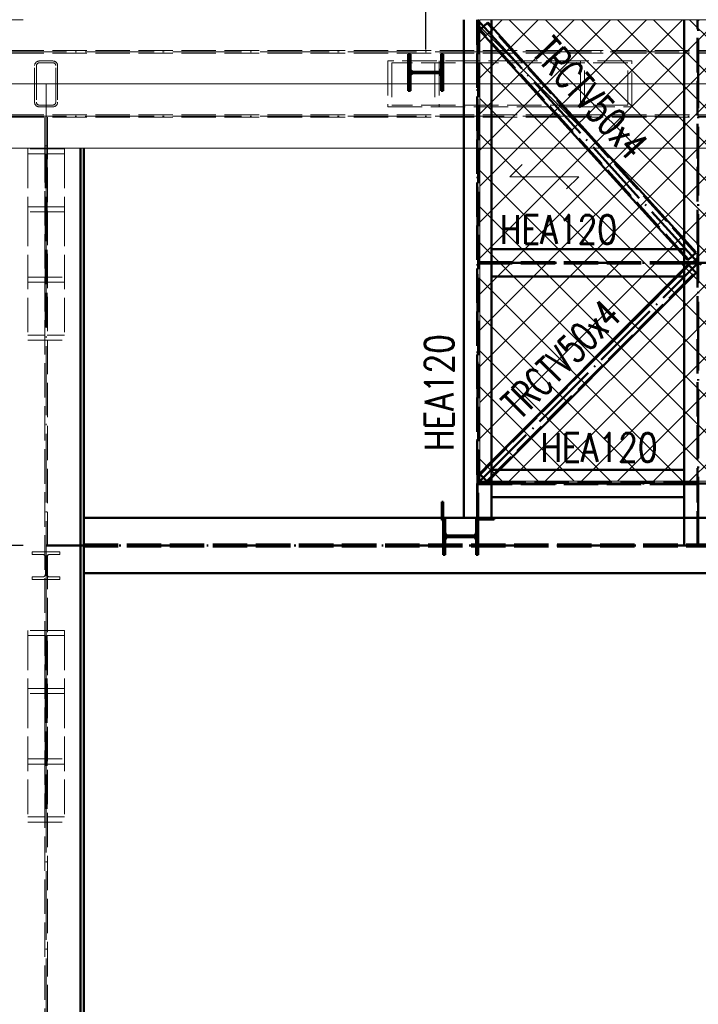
# Paper-space layout 'Layout1' of a CAD drawing. Extents: x -2 to 1243, y -36 to 596.
# Tile 31 of 84: x 200 to 259, y 406 to 492. Entities that reach past the tile are written whole.
import ezdxf

# ---------------------------------------------------------------- set-up
doc = ezdxf.new("R2010")
doc.units = 0
for name, pattern in [('ACAD_ISO02W100', [15, 12, -3]), ('ACAD_ISO04W100', [30.5, 24, -3, 0.5, -3]), ('HP_01_CER_B', [8, 5, -1, 1, -1])]:
    doc.linetypes.add(name, pattern=pattern)
doc.layers.get('0').update_dxf_attribs({"linetype": 'CONTINUOUS'})
doc.layers.get('DEFPOINTS').update_dxf_attribs({"color": 132, "linetype": 'CONTINUOUS'})
for name, color, linetype, lineweight in [('SS_1.ET-HALA_TaO-KCE_VELINU-PRUVLAK', 9, 'CONTINUOUS', 13), ('SS_1.ET-HALA_TaO-RASTR', 7, 'HP_01_CER_B', 13), ('SS_2.ET-HALA_TaO-KCE_VELINU-NADSTAVBA', 72, 'CONTINUOUS', 50), ('SS_2.ET-HALA_TaO-KCE_VELINU-PODLAH.NOSNIK', 212, 'CONTINUOUS', 50), ('SS_2.ET-HALA_TaO-KCE_VELINU-ZESILENI', 160, 'CONTINUOUS', 50), ('SS_2.ET-HALA_TaO-LAVKA_+8.000m', 134, 'CONTINUOUS', 50), ('SS_2.ET-HALA_TaO-LAVKA_+8.000m-PLECH', 90, 'CONTINUOUS', 13), ('SS_KOTY', 3, 'CONTINUOUS', 25), ('SS_POPIS_PROFILU', 13, 'CONTINUOUS', 25), ('SS_SRAFY', 8, 'CONTINUOUS', 18), ('SS_STAV.OK-KOTY', 251, 'CONTINUOUS', 13)]:
    doc.layers.add(name, color=color, linetype=linetype, lineweight=lineweight)
doc.styles.add('ROMANS', font='romans.shx', dxfattribs={"width": 0.8})
doc.styles.add('romans.shx', font='romans.shx', dxfattribs={"height": 5})
doc.dimstyles.new('A-1_(2.5)_50AS', dxfattribs={"dimtxt": 2.5, "dimasz": 2, "dimexe": 1, "dimexo": 2, "dimgap": 0, "dimtad": 0, "dimdec": 1, "dimlfac": 50, "dimrnd": 1, "dimtxsty": 'ROMANS', "dimblk1": 'OBLIQUE', "dimblk2": 'OBLIQUE', "dimsah": 1, "dimcen": 2, "dimclrd": 256, "dimclre": 256, "dimclrt": 256, "dimadec": 1, "dimazin": 2, "dimtfac": 0.714286, "dimtdec": 1, "dimtmove": 0, "dimatfit": 3, "dimldrblk": 'OPEN', "dimfxl": 1, "dimtvp": 1.142857, "dimtfill": 1, "dimtolj": 1, "dimlwd": -1, "dimlwe": -1, "dimarcsym": 0})
pattern_1 = [(45, (82.1381, 105.12424), (-0.044901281, 0.044901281), [])]

# ---------------------------------------------------------------- blocks, each defined once
blk = doc.blocks.new('_Oblique')
at = {"color": 0, "linetype": 'ByBlock', "lineweight": -2}
blk.add_line((-0.5, -0.5), (0.5, 0.5), dxfattribs=at)
blk = doc.blocks.new('*D35')
at = {"layer": 'DEFPOINTS', "color": 0, "transparency": 16777216}
for p in [(46.436, 446.284), (202.138, 446.284, -7722.4), (82.138, 359.284, -7722.4)]:
    blk.add_point(p, dxfattribs=at)
at = {"layer": 'SS_KOTY', "transparency": 16777216}
for p, q in [((200.138, 446.284), (45.436, 446.284)), ((46.436, 359.284), (46.436, 446.284)), ((80.138, 359.284), (45.436, 359.284))]:
    blk.add_line(p, q, dxfattribs=at)
at = {"layer": 'SS_KOTY', "transparency": 16777216, "xscale": 2, "yscale": 2, "zscale": 2}
for p, rotation in [((46.436, 446.284), 90), ((46.436, 359.284), 270)]:
    blk.add_blockref('_Oblique', p, dxfattribs=dict(at, rotation=rotation))
at = {"layer": 'SS_KOTY', "transparency": 16777216, "insert": (43.579, 402.784), "char_height": 2.5, "attachment_point": 5, "rotation": 90, "style": 'ROMANS', "bg_fill": 3, "box_fill_scale": 1.1, "bg_fill_color": 256, "bg_fill_true_color": 13158600, "bg_fill_transparency": 0}
blk.add_mtext('\\A1;4350', dxfattribs=at)
blk = doc.blocks.new('_OPEN')
at = {"color": 0, "linetype": 'ByBlock'}
for p, q in [((-1, 0.167), (0, 0)), ((0, 0), (-1, -0.167)), ((0, 0), (-1, 0))]:
    blk.add_line(p, q, dxfattribs=at)
blk = doc.blocks.new('*D36')
at = {"layer": 'DEFPOINTS', "color": 0, "transparency": 16777216}
for p in [(46.436, 486.524), (55.666, 486.524), (202.138, 446.284, -7722.4)]:
    blk.add_point(p, dxfattribs=at)
at = {"layer": 'SS_KOTY', "transparency": 16777216}
for p, q in [((53.666, 486.524), (45.436, 486.524)), ((46.436, 446.284), (46.436, 486.524)), ((200.138, 446.284), (45.436, 446.284))]:
    blk.add_line(p, q, dxfattribs=at)
at = {"layer": 'SS_KOTY', "transparency": 16777216, "xscale": 2, "yscale": 2, "zscale": 2}
for p, rotation in [((46.436, 486.524), 90), ((46.436, 446.284), 270)]:
    blk.add_blockref('_Oblique', p, dxfattribs=dict(at, rotation=rotation))
at = {"layer": 'SS_KOTY', "transparency": 16777216, "insert": (43.579, 466.404), "char_height": 2.5, "attachment_point": 5, "rotation": 90, "style": 'ROMANS', "bg_fill": 3, "box_fill_scale": 1.1, "bg_fill_color": 256, "bg_fill_true_color": 13158600, "bg_fill_transparency": 0}
blk.add_mtext('\\A1;2012', dxfattribs=at)
blk = doc.blocks.new('*D50')
at = {"layer": 'DEFPOINTS', "color": 0, "transparency": 16777216}
for p in [(258.938, 540.474), (258.938, 492.124, -7720.1), (325.538, 472.124, -7720.1)]:
    blk.add_point(p, dxfattribs=at)
at = {"layer": 'SS_KOTY', "transparency": 16777216}
for p, q in [((258.938, 494.124), (258.938, 541.474)), ((325.538, 474.124), (325.538, 541.474)), ((325.538, 540.474), (258.938, 540.474))]:
    blk.add_line(p, q, dxfattribs=at)
at = {"layer": 'SS_KOTY', "transparency": 16777216, "xscale": 2, "yscale": 2, "zscale": 2, "rotation": 180}
blk.add_blockref('_Oblique', (258.938, 540.474), dxfattribs=at)
at = {"layer": 'SS_KOTY', "transparency": 16777216, "xscale": 2, "yscale": 2, "zscale": 2}
blk.add_blockref('_Oblique', (325.538, 540.474), dxfattribs=at)
at = {"layer": 'SS_KOTY', "transparency": 16777216, "insert": (292.238, 543.331), "char_height": 2.5, "attachment_point": 5, "style": 'ROMANS', "bg_fill": 3, "box_fill_scale": 1.1, "bg_fill_color": 256, "bg_fill_true_color": 13158600, "bg_fill_transparency": 0}
blk.add_mtext('\\A1;3330', dxfattribs=at)
blk = doc.blocks.new('*D52')
at = {"layer": 'DEFPOINTS', "color": 0, "transparency": 16777216}
for p in [(235.218, 540.474), (239.738, 492.124, -7720.1), (235.218, 487.524, -7706.4)]:
    blk.add_point(p, dxfattribs=at)
at = {"layer": 'SS_KOTY', "transparency": 16777216}
for p, q in [((235.218, 489.524), (235.218, 541.474)), ((239.738, 494.124), (239.738, 541.474)), ((239.738, 540.474), (235.218, 540.474))]:
    blk.add_line(p, q, dxfattribs=at)
at = {"layer": 'SS_KOTY', "transparency": 16777216, "insert": (237.478, 543.331), "char_height": 2.5, "attachment_point": 5, "style": 'ROMANS', "bg_fill": 3, "box_fill_scale": 1.1, "bg_fill_color": 256, "bg_fill_true_color": 13158600, "bg_fill_transparency": 0}
blk.add_mtext('\\A1;226', dxfattribs=at)
at = {"layer": 'SS_KOTY', "transparency": 16777216, "xscale": 2, "yscale": 2, "zscale": 2, "rotation": 180}
blk.add_blockref('_Oblique', (235.218, 540.474), dxfattribs=at)
at = {"layer": 'SS_KOTY', "transparency": 16777216, "xscale": 2, "yscale": 2, "zscale": 2}
blk.add_blockref('_Oblique', (239.738, 540.474), dxfattribs=at)
blk = doc.blocks.new('*D53')
at = {"layer": 'DEFPOINTS', "color": 0, "transparency": 16777216}
for p in [(202.138, 540.474), (202.138, 512.124, -7720.1), (235.218, 487.524, -7706.4)]:
    blk.add_point(p, dxfattribs=at)
at = {"layer": 'SS_KOTY', "transparency": 16777216}
for p, q in [((202.138, 514.124), (202.138, 541.474)), ((235.218, 489.524), (235.218, 541.474)), ((235.218, 540.474), (202.138, 540.474))]:
    blk.add_line(p, q, dxfattribs=at)
at = {"layer": 'SS_KOTY', "transparency": 16777216, "xscale": 2, "yscale": 2, "zscale": 2, "rotation": 180}
blk.add_blockref('_Oblique', (202.138, 540.474), dxfattribs=at)
at = {"layer": 'SS_KOTY', "transparency": 16777216, "xscale": 2, "yscale": 2, "zscale": 2}
blk.add_blockref('_Oblique', (235.218, 540.474), dxfattribs=at)
at = {"layer": 'SS_KOTY', "transparency": 16777216, "insert": (218.678, 543.331), "char_height": 2.5, "attachment_point": 5, "style": 'ROMANS', "bg_fill": 3, "box_fill_scale": 1.1, "bg_fill_color": 256, "bg_fill_true_color": 13158600, "bg_fill_transparency": 0}
blk.add_mtext('\\A1;1654', dxfattribs=at)
blk = doc.blocks.new('*D56')
at = {"layer": 'DEFPOINTS', "color": 0, "transparency": 16777216}
for p in [(193.722, 512.124), (202.138, 512.124, -7720.1), (202.138, 492.124, -7720.1)]:
    blk.add_point(p, dxfattribs=at)
at = {"layer": 'SS_STAV.OK-KOTY', "transparency": 16777216}
for p, q in [((200.138, 512.124), (192.722, 512.124)), ((193.722, 492.124), (193.722, 512.124)), ((200.138, 492.124), (192.722, 492.124))]:
    blk.add_line(p, q, dxfattribs=at)
at = {"layer": 'SS_STAV.OK-KOTY', "transparency": 16777216, "xscale": 2, "yscale": 2, "zscale": 2}
for p, rotation in [((193.722, 512.124), 90), ((193.722, 492.124), 270)]:
    blk.add_blockref('_Oblique', p, dxfattribs=dict(at, rotation=rotation))
at = {"layer": 'SS_STAV.OK-KOTY', "transparency": 16777216, "insert": (190.865, 502.124), "char_height": 2.5, "attachment_point": 5, "rotation": 90, "style": 'ROMANS', "bg_fill": 3, "box_fill_scale": 1.1, "bg_fill_color": 256, "bg_fill_true_color": 13158600, "bg_fill_transparency": 0}
blk.add_mtext('\\A1;1000', dxfattribs=at)

psp = doc.layouts.get("Layout1")

# ---------------------------------------------------------------- hatches: boundary and pattern name
at = {"layer": 'SS_SRAFY'}
h = psp.add_hatch(dxfattribs=at)
h.set_pattern_fill('ANSI31', color=5, scale=0.02, style=0)
h.set_pattern_definition(pattern_1)
h.paths.add_polyline_path([(236.6181, 450.0842), (236.6181, 448.4842), (236.7381, 448.4842), (236.7381, 450.0842)], flags=0)
h = psp.add_hatch(dxfattribs=at)
h.set_pattern_fill('ANSI31', color=5, scale=0.02, style=0)
h.set_pattern_definition(pattern_1)
h.paths.add_polyline_path([(236.9181, 448.6842), (236.7381, 448.6842), (236.7381, 445.4842), (236.9181, 445.4842), (236.9181, 446.7242, -0.4142136), (237.2181, 447.0242), (239.2981, 447.0242, -0.4142136), (239.5981, 446.7242), (239.5981, 445.4842), (239.7781, 445.4842), (239.7781, 448.6842), (239.5981, 448.6842), (239.5981, 447.4442, -0.4142136), (239.2981, 447.1442), (237.2181, 447.1442, -0.4142136), (236.9181, 447.4442)], flags=0)
h = psp.add_hatch(dxfattribs=at)
h.set_pattern_fill('ANSI31', color=5, scale=0.02, style=0)
h.set_pattern_definition(pattern_1)
h.paths.add_polyline_path([(239.7781, 448.6842), (239.7781, 448.5642), (241.1781, 448.5642), (241.1781, 448.6842)], flags=0)

# ---------------------------------------------------------------- linework, layer by layer
at = {"layer": 'SS_1.ET-HALA_TaO-KCE_VELINU-PRUVLAK', "color": 9, "linetype": 'ACAD_ISO02W100', "ltscale": 0.25}
for p, q in [((248.702, 488.5242), (243.6731, 488.5242)), ((253.1741, 488.5242), (248.702, 488.5242)), ((248.702, 484.5242), (248.702, 488.5242)), ((253.1741, 484.5242), (253.1741, 488.5242)), ((252.8164, 488.3642), (249.0598, 488.3642)), ((249.0598, 484.6842), (249.0598, 488.3642)), ((252.8164, 484.6842), (252.8164, 488.3642)), ((233.8781, 486.5242), (233.6981, 486.5242)), ((236.7381, 486.5242), (236.5581, 486.5242)), ((240.9381, 486.5242), (238.5381, 486.5242)), ((245.4844, 486.5242), (244.1352, 486.5242)), ((231.902, 484.5242), (248.702, 484.5242)), ((249.0598, 484.6842), (232.2598, 484.6842)), ((248.702, 484.5242), (253.1741, 484.5242)), ((252.8164, 484.6842), (249.0598, 484.6842)), ((203.7381, 480.877), (203.7381, 480.4296)), ((238.5381, 480.9242), (240.9381, 480.9242)), ((249.2069, 480.9242), (250.5561, 480.9242)), ((203.7381, 480.4296), (203.7381, 475.8188)), ((203.7381, 475.8188), (203.7381, 475.3715)), ((203.7381, 475.3715), (203.7381, 464.1715)), ((203.3381, 445.5042), (203.3381, 445.7242)), ((203.3381, 443.3242), (203.3381, 443.5442)), ((203.7381, 438.877), (203.7381, 438.4296)), ((203.7381, 438.4296), (203.7381, 433.8188)), ((203.7381, 433.8188), (203.7381, 433.3715)), ((203.7381, 433.3715), (203.7381, 422.1715))]:
    psp.add_line(p, q, dxfattribs=at)
at = {"layer": 'SS_1.ET-HALA_TaO-KCE_VELINU-PRUVLAK', "color": 5, "linetype": 'Continuous', "ltscale": 0.25}
for p, q in [((236.5581, 486.5242), (233.8781, 486.5242)), ((238.5381, 486.5242), (236.7381, 486.5242)), ((244.1352, 486.5242), (240.9381, 486.5242)), ((240.9381, 480.9242), (249.2069, 480.9242))]:
    psp.add_line(p, q, dxfattribs=at)
at = {"layer": 'SS_1.ET-HALA_TaO-KCE_VELINU-PRUVLAK', "color": 9, "linetype": 'ACAD_ISO02W100', "ltscale": 0.25, "extrusion": (-6.27875e-14, 1.51582e-13, -1)}
psp.add_arc((-202.7381, 484.9242), 0.24, 180, 270, dxfattribs=at)
at = {"layer": 'SS_1.ET-HALA_TaO-KCE_VELINU-PRUVLAK', "color": 9, "linetype": 'ACAD_ISO02W100', "ltscale": 0.25}
psp.add_arc((202.7381, 484.9242), 0.4, 270, 0, dxfattribs=at)
at = {"layer": 'SS_2.ET-HALA_TaO-KCE_VELINU-NADSTAVBA', "color": 1, "linetype": 'Continuous', "ltscale": 0.25}
for p, q in [((233.6981, 485.9242), (233.8781, 485.9242)), ((236.5581, 485.9242), (236.7381, 485.9242)), ((236.7381, 450.0842), (236.6181, 450.0842)), ((236.6181, 450.0842), (236.6181, 448.4842)), ((236.7381, 448.4842), (236.7381, 450.0842)), ((236.6181, 448.4842), (236.7381, 448.4842)), ((236.7381, 448.6842), (236.9181, 448.6842)), ((236.7381, 445.4842), (236.7381, 448.4842)), ((236.9181, 447.4442), (236.9181, 448.6842)), ((239.5981, 448.6842), (239.7781, 448.6842)), ((239.5981, 448.6842), (239.5981, 447.4442)), ((239.7781, 448.6842), (241.1781, 448.6842)), ((239.7781, 448.6842), (239.7781, 448.5642)), ((239.7781, 448.5642), (239.7781, 445.4842)), ((239.7781, 448.5642), (241.1781, 448.5642)), ((241.1781, 448.5642), (241.1781, 448.6842)), ((236.9181, 445.4842), (236.9181, 446.7242)), ((239.2981, 447.1442), (237.2181, 447.1442)), ((237.2181, 447.0242), (239.2981, 447.0242)), ((239.5981, 446.7242), (239.5981, 445.4842)), ((236.7381, 445.4842), (236.9181, 445.4842)), ((239.5981, 445.4842), (239.7781, 445.4842))]:
    psp.add_line(p, q, dxfattribs=at)
at = {"layer": 'SS_2.ET-HALA_TaO-KCE_VELINU-NADSTAVBA', "color": 1, "linetype": 'Continuous', "ltscale": 0.25, "extrusion": (1.21266e-13, 5.023e-14, -1)}
psp.add_arc((-237.2181, 447.4442), 0.3, 270, 0, dxfattribs=at)
at = {"layer": 'SS_2.ET-HALA_TaO-KCE_VELINU-NADSTAVBA', "color": 1, "linetype": 'Continuous', "ltscale": 0.25, "extrusion": (-5.023e-14, 1.21266e-13, -1)}
psp.add_arc((-239.2981, 447.4442), 0.3, 180, 270, dxfattribs=at)
at = {"layer": 'SS_2.ET-HALA_TaO-KCE_VELINU-NADSTAVBA', "color": 1, "linetype": 'Continuous', "ltscale": 0.25, "extrusion": (2.42532e-13, -1.0046e-13, -1)}
psp.add_arc((-237.2181, 446.7242), 0.3, 0, 90, dxfattribs=at)
at = {"layer": 'SS_2.ET-HALA_TaO-KCE_VELINU-NADSTAVBA', "color": 1, "linetype": 'Continuous', "ltscale": 0.25, "extrusion": (-1.0046e-13, -2.42532e-13, -1)}
psp.add_arc((-239.2981, 446.7242), 0.3, 90, 180, dxfattribs=at)
at = {"layer": 'SS_2.ET-HALA_TaO-KCE_VELINU-PODLAH.NOSNIK', "color": 1, "linetype": 'Continuous', "ltscale": 0.25}
for p, q in [((205.4181, 448.6842), (236.6181, 448.6842)), ((236.9181, 448.6842), (238.5381, 448.6842)), ((241.1781, 448.6842), (257.7381, 448.6842)), ((205.4181, 443.8842), (319.1381, 443.8842))]:
    psp.add_line(p, q, dxfattribs=at)
at = {"layer": 'SS_2.ET-HALA_TaO-KCE_VELINU-PODLAH.NOSNIK', "color": 3, "linetype": 'ACAD_ISO02W100', "ltscale": 0.25}
for p, q in [((236.6181, 448.6842), (236.7381, 448.6842)), ((257.7381, 448.6842), (260.1381, 448.6842)), ((205.4181, 446.3592), (319.1381, 446.3592)), ((205.4181, 446.2092), (319.1381, 446.2092))]:
    psp.add_line(p, q, dxfattribs=at)
at = {"layer": 'SS_2.ET-HALA_TaO-KCE_VELINU-ZESILENI', "color": 1, "linetype": 'Continuous', "ltscale": 0.25}
for p, q in [((205.1381, 274.4842), (205.1381, 480.9242)), ((205.4181, 274.4842), (205.4181, 480.9242))]:
    psp.add_line(p, q, dxfattribs=at)
at = {"layer": 'SS_2.ET-HALA_TaO-KCE_VELINU-ZESILENI', "color": 7, "linetype": 'ACAD_ISO04W100', "ltscale": 0.25}
psp.add_line((205.1381, 71.5242), (205.1381, 480.9242), dxfattribs=at)
at = {"layer": 'SS_2.ET-HALA_TaO-LAVKA_+8.000m', "color": 1, "linetype": 'Continuous', "ltscale": 0.25}
for p, q in [((240.9381, 472.1242), (240.9381, 469.7242)), ((240.9381, 469.7242), (240.9381, 452.8842)), ((257.0342, 469.7242), (240.9381, 453.5946)), ((240.9381, 469.7242), (257.7381, 469.7242)), ((257.7381, 469.7242), (257.7381, 452.8842)), ((241.642, 452.8842), (257.7381, 469.0139)), ((257.7381, 452.8842), (240.9381, 452.8842)), ((240.9381, 452.8842), (240.9381, 450.4842)), ((257.7381, 452.8842), (257.7381, 450.4842)), ((240.9381, 450.4842), (240.9381, 448.6843)), ((240.9381, 450.4842), (257.7381, 450.4842)), ((257.7381, 450.4842), (257.7381, 446.2842)), ((238.5381, 448.6842), (239.5981, 448.6842)), ((257.7381, 446.2842), (260.1381, 446.2842))]:
    psp.add_line(p, q, dxfattribs=at)
at = {"layer": 'SS_2.ET-HALA_TaO-LAVKA_+8.000m', "color": 7, "linetype": 'ACAD_ISO04W100', "ltscale": 0.25}
for p, q in [((239.7381, 451.6842), (258.9381, 470.9242)), ((239.7381, 470.9242), (258.9381, 470.9242)), ((292.2381, 451.6842), (258.9381, 470.9242)), ((258.9381, 470.9242), (325.5381, 470.9242)), ((239.7381, 451.6842), (258.9381, 451.6842)), ((258.9381, 451.6842), (325.5381, 451.6842))]:
    psp.add_line(p, q, dxfattribs=at)
at = {"layer": 'SS_2.ET-HALA_TaO-LAVKA_+8.000m', "color": 3, "linetype": 'ACAD_ISO02W100', "ltscale": 0.25}
for p, q in [((240.8381, 470.9742), (239.7881, 470.9742)), ((240.8381, 470.8742), (239.7881, 470.8742)), ((258.1369, 470.7159), (239.9447, 452.4859)), ((240.9088, 470.9742), (240.8381, 470.9742)), ((240.8381, 470.9742), (240.8381, 470.8742)), ((240.9088, 470.8742), (240.8381, 470.8742)), ((240.9381, 470.9742), (240.9088, 470.9742)), ((240.9381, 470.8742), (240.9088, 470.8742)), ((257.7381, 470.9742), (240.9381, 470.9742)), ((257.7381, 470.8742), (240.9381, 470.8742)), ((257.0342, 469.7242), (258.0802, 470.7724)), ((257.7674, 470.9742), (257.7381, 470.9742)), ((257.7674, 470.8742), (257.7381, 470.8742)), ((258.0802, 470.7724), (257.7381, 470.4296)), ((258.1369, 470.7159), (257.7381, 470.3163)), ((257.8381, 470.9742), (257.7674, 470.9742)), ((257.8381, 470.8742), (257.7674, 470.8742)), ((258.8881, 470.9742), (257.8381, 470.9742)), ((257.8381, 470.8742), (257.8381, 470.9742)), ((258.8881, 470.8742), (257.8381, 470.8742)), ((258.0469, 471.1634), (258.1062, 471.2172)), ((258.7881, 470.0661), (258.0802, 470.7724)), ((240.5393, 451.8926), (258.7315, 470.1226)), ((258.7881, 470.0661), (257.7381, 469.0139)), ((239.8881, 452.5424), (240.9381, 453.5946)), ((240.9381, 453.4813), (239.9447, 452.4859)), ((239.8881, 452.5424), (239.9447, 452.4859)), ((239.8881, 452.5424), (240.596, 451.836)), ((241.642, 452.8842), (240.596, 451.836)), ((240.9381, 452.1789), (241.642, 452.8842)), ((240.9381, 452.2922), (241.529, 452.8842)), ((239.7881, 451.7342), (240.8381, 451.7342)), ((240.8381, 451.6342), (239.7881, 451.6342)), ((240.5393, 451.8926), (240.9381, 452.2922)), ((240.596, 451.836), (240.9381, 452.1789)), ((240.8381, 451.7342), (240.9088, 451.7342)), ((240.8381, 451.7342), (240.8381, 451.6342)), ((240.9088, 451.6342), (240.8381, 451.6342)), ((240.9088, 451.7342), (240.9381, 451.7342)), ((240.9381, 451.6342), (240.9088, 451.6342)), ((240.9381, 451.7342), (257.7381, 451.7342)), ((257.7381, 451.6342), (240.9381, 451.6342)), ((257.7381, 451.7342), (257.7674, 451.7342)), ((257.7674, 451.6342), (257.7381, 451.6342)), ((257.7674, 451.7342), (257.8381, 451.7342)), ((257.8381, 451.6342), (257.7674, 451.6342)), ((257.8381, 451.7342), (258.8881, 451.7342)), ((257.8381, 451.6342), (257.8381, 451.7342)), ((258.8881, 451.6342), (257.8381, 451.6342))]:
    psp.add_line(p, q, dxfattribs=at)
at = {"layer": 'SS_2.ET-HALA_TaO-LAVKA_+8.000m-PLECH', "color": 7}
for p, q in [((243.6107, 479.4966, -7720.1), (242.55, 478.436, -7720.1)), ((242.55, 478.436, -7720.1), (248.55, 478.436, -7720.1)), ((248.55, 478.436, -7720.1), (247.4894, 477.3753, -7720.1))]:
    psp.add_line(p, q, dxfattribs=at)
at = {"layer": 'SS_2.ET-HALA_TaO-LAVKA_+8.000m-PLECH', "color": 7, "linetype": 'Continuous', "ltscale": 0.25}
psp.add_line((260.1381, 451.8842), (239.9381, 451.8842), dxfattribs=at)

# ---------------------------------------------------------------- texts
at = {"layer": 'SS_POPIS_PROFILU', "color": 13, "style": 'romans.shx'}
for s, rotation, width, p in [('TRCTV50x4', 312.165889, 0.7, (244.3744, 489.1506)), ('TRCTV50x4', 45.059621, 0.7, (243.4259, 457.157)), ('HEA120', 90, 0.8, (237.639, 454.5043))]:
    psp.add_text(s, height=2.5, rotation=rotation, dxfattribs=dict(at, width=width)).set_placement(p)
at = {"layer": 'SS_POPIS_PROFILU', "color": 13, "style": 'romans.shx', "width": 0.8}
for p in [(241.6757, 472.5945), (245.2057, 453.5842)]:
    psp.add_text('HEA120', height=2.5, dxfattribs=at).set_placement(p)

# ---------------------------------------------------------------- dimensions: what is measured, and where the dimension line sits
at = {"layer": 'SS_KOTY'}
dim = psp.add_linear_dim(base=(235.2181, 540.4736), p1=(239.7381, 492.1242, -7720.1), p2=(235.2181, 487.5242, -7706.4), dimstyle='A-1_(2.5)_50AS', override={"dimtmove": 1}, dxfattribs=at)
dim.commit()
dim.dimension.update_dxf_attribs({"geometry": '*D52', "text_midpoint": (237.4781, 540.4736), "dimtype": 160})
dim = psp.add_linear_dim(base=(258.9381, 540.4736), p1=(325.5381, 472.1242, -7720.1), p2=(258.9381, 492.1242, -7720.1), dimstyle='A-1_(2.5)_50AS', override={"dimtmove": 1}, dxfattribs=at)
dim.commit()
dim.dimension.update_dxf_attribs({"geometry": '*D50', "text_midpoint": (292.2381, 543.3307)})
dim = psp.add_linear_dim(base=(46.4361, 446.2842), p1=(82.1381, 359.2842, -7722.4), p2=(202.1381, 446.2842, -7722.4), angle=90, dimstyle='A-1_(2.5)_50AS', override={"dimtmove": 1}, dxfattribs=at)
dim.commit()
dim.dimension.update_dxf_attribs({"geometry": '*D35', "text_midpoint": (43.579, 402.7842)})

# ---------------------------------------------------------------- next in the draw order: hatches: boundary and pattern name
at = {"layer": 'SS_SRAFY'}
h = psp.add_hatch(dxfattribs=at)
h.set_pattern_fill('ANSI37', color=8, scale=0.7, angle=180, style=0)
h.set_pattern_definition([(225, (250.038, 472.0042), (1.57154, -1.57154), []), (315, (250.038, 472.0042), (1.57154, 1.57154), [])])
h.paths.add_polyline_path([(260.1381, 492.1242), (239.9381, 492.1242), (239.9381, 451.8842), (260.1381, 451.8842)], flags=0)

# ---------------------------------------------------------------- next in the draw order: linework, layer by layer
at = {"layer": 'SS_1.ET-HALA_TaO-KCE_VELINU-PRUVLAK', "color": 9, "linetype": 'ACAD_ISO04W100', "ltscale": 0.25}
for p, q in [((262.1381, 486.5242), (234.1381, 486.5242)), ((202.1381, 424.9242), (202.1381, 444.5242))]:
    psp.add_line(p, q, dxfattribs=at)
at = {"layer": 'SS_1.ET-HALA_TaO-KCE_VELINU-PRUVLAK', "color": 5, "linetype": 'Continuous', "ltscale": 0.25}
for p, q in [((257.7381, 486.5242), (245.4844, 486.5242)), ((250.5561, 480.9242), (257.7381, 480.9242))]:
    psp.add_line(p, q, dxfattribs=at)
at = {"layer": 'SS_1.ET-HALA_TaO-KCE_VELINU-PRUVLAK', "color": 9, "linetype": 'ACAD_ISO02W100', "ltscale": 0.25}
for p, q in [((260.1881, 486.5242), (257.7381, 486.5242)), ((257.7381, 480.9242), (260.1881, 480.9242)), ((201.8331, 443.5442), (200.9381, 443.5442)), ((200.9381, 443.5442), (200.9381, 443.3242)), ((203.3381, 443.3242), (200.9381, 443.3242)), ((203.3381, 443.5442), (202.4431, 443.5442)), ((203.7381, 438.877), (200.5381, 438.877)), ((200.5381, 438.877), (200.5381, 438.4296)), ((202.0581, 438.4296), (200.5381, 438.4296)), ((200.5381, 438.4296), (200.5381, 433.8188)), ((202.0581, 438.4296), (202.0581, 433.8188)), ((203.7381, 438.4296), (202.2181, 438.4296)), ((202.2181, 438.4296), (202.2181, 433.8188)), ((202.0581, 433.8188), (200.5381, 433.8188)), ((200.5381, 433.8188), (200.5381, 433.3715)), ((202.0581, 433.8188), (202.0581, 422.6188)), ((203.7381, 433.8188), (202.2181, 433.8188)), ((202.2181, 433.8188), (202.2181, 422.6188)), ((203.7381, 433.3715), (200.5381, 433.3715)), ((200.5381, 433.3715), (200.5381, 422.1715)), ((200.5381, 427.677), (203.7381, 427.677)), ((200.5381, 427.2297), (202.0581, 427.2297)), ((202.2181, 427.2297), (203.7381, 427.2297)), ((200.5381, 422.6188), (202.0581, 422.6188)), ((202.2181, 422.6188), (203.7381, 422.6188)), ((200.5381, 422.1715), (203.7381, 422.1715))]:
    psp.add_line(p, q, dxfattribs=at)
at = {"layer": 'SS_1.ET-HALA_TaO-KCE_VELINU-PRUVLAK', "color": 9, "linetype": 'ACAD_ISO02W100', "ltscale": 0.25, "extrusion": (3.13938e-14, -7.57912e-14, -1)}
psp.add_arc((-201.8331, 443.7842), 0.24, 180, 270, dxfattribs=at)
at = {"layer": 'SS_1.ET-HALA_TaO-KCE_VELINU-PRUVLAK', "color": 9, "linetype": 'ACAD_ISO02W100', "ltscale": 0.25, "extrusion": (-7.57912e-14, -3.13938e-14, -1)}
psp.add_arc((-202.4431, 443.7842), 0.24, 270, 0, dxfattribs=at)
at = {"layer": 'SS_2.ET-HALA_TaO-KCE_VELINU-NADSTAVBA', "color": 1, "linetype": 'Continuous', "ltscale": 0.25}
psp.add_line((236.7381, 485.9242), (236.7381, 489.1242), dxfattribs=at)
at = {"layer": 'SS_2.ET-HALA_TaO-LAVKA_+8.000m', "color": 1, "linetype": 'Continuous', "ltscale": 0.25}
for p, q in [((238.5381, 492.1242), (238.5381, 448.6843)), ((240.9381, 492.1242), (240.9381, 472.1242)), ((257.7381, 492.1242), (257.7381, 472.1242)), ((257.7381, 472.9941), (240.9381, 491.5441)), ((240.9381, 490.0544), (257.1767, 472.1242)), ((257.7381, 472.1242), (240.9381, 472.1242)), ((257.7381, 472.1242), (257.7381, 469.7242))]:
    psp.add_line(p, q, dxfattribs=at)
at = {"layer": 'SS_2.ET-HALA_TaO-LAVKA_+8.000m', "color": 3, "linetype": 'ACAD_ISO02W100', "ltscale": 0.25}
for p, q in [((239.6881, 448.6843), (239.6881, 492.1242)), ((239.7881, 492.1242), (239.7881, 448.6843)), ((240.6293, 491.885), (239.8881, 491.2138)), ((240.6293, 491.885), (240.9381, 491.5441)), ((258.8881, 446.2842), (258.8881, 492.1242)), ((240.9381, 490.0544), (239.8881, 491.2138)), ((240.57, 491.8313), (239.9474, 491.2675)), ((258.1062, 471.2172), (239.9474, 491.2675)), ((258.7288, 471.781), (240.57, 491.8313)), ((257.7381, 472.9941), (258.7881, 471.8347)), ((258.0469, 471.1634), (257.1767, 472.1242)), ((258.0469, 471.1634), (258.7881, 471.8347)), ((258.1062, 471.2172), (258.7288, 471.781))]:
    psp.add_line(p, q, dxfattribs=at)
at = {"layer": 'SS_2.ET-HALA_TaO-LAVKA_+8.000m', "color": 7, "linetype": 'ACAD_ISO04W100', "ltscale": 0.25}
for p, q in [((239.7381, 448.6842), (239.7381, 492.1242)), ((258.9381, 470.9242), (239.7381, 492.1242)), ((258.9381, 446.2842), (258.9381, 492.1242))]:
    psp.add_line(p, q, dxfattribs=at)
at = {"layer": 'SS_2.ET-HALA_TaO-LAVKA_+8.000m-PLECH', "color": 7, "linetype": 'Continuous', "ltscale": 0.25}
for p in [(260.1381, 492.1242), (239.9381, 451.8842)]:
    psp.add_line(p, (239.9381, 492.1242), dxfattribs=at)

# ---------------------------------------------------------------- next in the draw order: dimensions: what is measured, and where the dimension line sits
at = {"layer": 'SS_KOTY'}
dim = psp.add_linear_dim(base=(46.4361, 486.5242), p1=(202.1381, 446.2842, -7722.4), p2=(55.6656, 486.5242), angle=90, dimstyle='A-1_(2.5)_50AS', override={"dimtmove": 1}, dxfattribs=at)
dim.commit()
dim.dimension.update_dxf_attribs({"geometry": '*D36', "text_midpoint": (43.579, 466.4042)})

# ---------------------------------------------------------------- next in the draw order: linework, layer by layer
at = {"layer": 'SS_1.ET-HALA_TaO-KCE_VELINU-PRUVLAK', "color": 5, "linetype": 'Continuous', "ltscale": 0.25}
for p, q in [((233.6981, 486.5242), (85.1781, 486.5242)), ((60.6656, 480.9242), (238.5381, 480.9242))]:
    psp.add_line(p, q, dxfattribs=at)
at = {"layer": 'SS_1.ET-HALA_TaO-KCE_VELINU-PRUVLAK', "color": 9, "linetype": 'ACAD_ISO04W100', "ltscale": 0.25}
for p, q in [((202.1381, 486.5242), (174.1381, 486.5242)), ((202.1381, 486.5242), (202.1381, 63.7242)), ((202.1381, 466.9242), (202.1381, 486.5242)), ((60.6656, 483.7242), (322.1381, 483.7242))]:
    psp.add_line(p, q, dxfattribs=at)
at = {"layer": 'SS_1.ET-HALA_TaO-KCE_VELINU-PRUVLAK', "color": 9, "linetype": 'ACAD_ISO02W100', "ltscale": 0.25}
for p, q in [((202.7381, 484.6842), (201.5381, 484.6842)), ((201.5381, 484.5242), (202.7381, 484.5242)), ((321.9381, 483.8292), (60.6656, 483.8292)), ((321.9381, 483.6192), (60.6656, 483.6192)), ((202.0281, 483.6192), (202.0281, 481.1242)), ((202.2481, 481.1242), (202.2481, 483.6192)), ((203.7381, 480.877), (200.5381, 480.877)), ((200.5381, 480.877), (200.5381, 480.4296)), ((202.2481, 481.1242), (202.0281, 481.1242)), ((202.0281, 481.1242), (202.0281, 480.9828)), ((202.0281, 480.9828), (202.0281, 480.9242)), ((202.0281, 480.9242), (202.0281, 63.7242)), ((202.2481, 480.9828), (202.2481, 481.1242)), ((202.2481, 480.9242), (202.2481, 480.9828)), ((202.2481, 63.7242), (202.2481, 480.9242)), ((202.0581, 480.4296), (200.5381, 480.4296)), ((200.5381, 480.4296), (200.5381, 475.8188)), ((202.0581, 480.4296), (202.0581, 475.8188)), ((203.7381, 480.4296), (202.2181, 480.4296)), ((202.2181, 480.4296), (202.2181, 475.8188)), ((202.0581, 475.8188), (200.5381, 475.8188)), ((200.5381, 475.8188), (200.5381, 475.3715)), ((202.0581, 475.8188), (202.0581, 464.6188)), ((203.7381, 475.8188), (202.2181, 475.8188)), ((202.2181, 475.8188), (202.2181, 464.6188)), ((203.7381, 475.3715), (200.5381, 475.3715)), ((200.5381, 475.3715), (200.5381, 464.1715)), ((200.5381, 469.677), (203.7381, 469.677)), ((200.5381, 469.2297), (202.0581, 469.2297)), ((202.2181, 469.2297), (203.7381, 469.2297)), ((200.5381, 464.6188), (202.0581, 464.6188)), ((202.2181, 464.6188), (203.7381, 464.6188)), ((200.5381, 464.1715), (203.7381, 464.1715)), ((200.9381, 445.7242), (203.3381, 445.7242)), ((200.9381, 445.7242), (200.9381, 445.5042)), ((200.9381, 445.5042), (201.8331, 445.5042)), ((202.4431, 445.5042), (203.3381, 445.5042)), ((202.0731, 445.2642), (202.0731, 443.7842)), ((202.2031, 443.7842), (202.2031, 445.2642))]:
    psp.add_line(p, q, dxfattribs=at)
psp.add_arc((201.5381, 484.9242), 0.4, 180, 270, dxfattribs=at)
at = {"layer": 'SS_1.ET-HALA_TaO-KCE_VELINU-PRUVLAK', "color": 9, "linetype": 'ACAD_ISO02W100', "ltscale": 0.25, "extrusion": (1.51582e-13, 6.27875e-14, -1)}
psp.add_arc((-201.5381, 484.9242), 0.24, 270, 0, dxfattribs=at)
at = {"layer": 'SS_1.ET-HALA_TaO-KCE_VELINU-PRUVLAK', "color": 9, "linetype": 'ACAD_ISO02W100', "ltscale": 0.25, "extrusion": (3.13938e-14, 7.57912e-14, -1)}
psp.add_arc((-201.8331, 445.2642), 0.24, 90, 180, dxfattribs=at)
at = {"layer": 'SS_1.ET-HALA_TaO-KCE_VELINU-PRUVLAK', "color": 9, "linetype": 'ACAD_ISO02W100', "ltscale": 0.25, "extrusion": (-7.57912e-14, 3.13938e-14, -1)}
psp.add_arc((-202.4431, 445.2642), 0.24, 0, 90, dxfattribs=at)
at = {"layer": 'SS_1.ET-HALA_TaO-RASTR', "linetype": 'ACAD_ISO04W100', "ltscale": 0.25}
psp.add_line((55.6656, 486.5242), (361.4083, 486.5242), dxfattribs=at)
at = {"layer": 'SS_2.ET-HALA_TaO-KCE_VELINU-PODLAH.NOSNIK', "color": 7, "linetype": 'ACAD_ISO04W100', "ltscale": 0.25}
psp.add_line((322.1381, 446.2842), (202.1381, 446.2842), dxfattribs=at)

# ---------------------------------------------------------------- next in the draw order: dimensions: what is measured, and where the dimension line sits
at = {"layer": 'SS_KOTY'}
dim = psp.add_linear_dim(base=(202.1381, 540.4736), p1=(235.2181, 487.5242, -7706.4), p2=(202.1381, 512.1242, -7720.1), dimstyle='A-1_(2.5)_50AS', override={"dimtmove": 1}, dxfattribs=at)
dim.commit()
dim.dimension.update_dxf_attribs({"geometry": '*D53', "text_midpoint": (218.6781, 543.3307)})

# ---------------------------------------------------------------- next in the draw order: hatches: boundary and pattern name
at = {"layer": 'SS_SRAFY'}
h = psp.add_hatch(dxfattribs=at)
h.set_pattern_fill('ANSI31', color=5, scale=0.02, style=0)
h.set_pattern_definition(pattern_1)
h.paths.add_polyline_path([(233.6981, 489.1242), (233.6981, 485.9242), (233.8781, 485.9242), (233.8781, 487.1642, -0.4142136), (234.1781, 487.4642), (236.2581, 487.4642, -0.4142136), (236.5581, 487.1642), (236.5581, 485.9242), (236.7381, 485.9242), (236.7381, 489.1242), (236.5581, 489.1242), (236.5581, 487.8842, -0.4142136), (236.2581, 487.5842), (234.1781, 487.5842, -0.4142136), (233.8781, 487.8842), (233.8781, 489.1242)], flags=0)

# ---------------------------------------------------------------- next in the draw order: linework, layer by layer
at = {"layer": 'SS_1.ET-HALA_TaO-KCE_VELINU-PRUVLAK', "color": 9, "linetype": 'ACAD_ISO02W100', "ltscale": 0.25}
for p, q in [((321.9381, 489.4292), (60.6656, 489.4292)), ((321.9381, 489.2192), (60.6656, 489.2192)), ((202.7381, 488.5242), (201.5381, 488.5242)), ((243.6731, 488.5242), (231.902, 488.5242)), ((231.902, 488.5242), (231.902, 484.5242)), ((236.3742, 488.5242), (236.3742, 484.5242)), ((201.1381, 484.9242), (201.1381, 488.1242)), ((201.2981, 488.1242), (201.2981, 484.9242)), ((202.7381, 488.3642), (201.5381, 488.3642)), ((202.9781, 484.9242), (202.9781, 488.1242)), ((203.1381, 488.1242), (203.1381, 484.9242)), ((249.0598, 488.3642), (232.2598, 488.3642)), ((232.2598, 488.3642), (232.2598, 484.6842)), ((236.0164, 488.3642), (236.0164, 484.6842))]:
    psp.add_line(p, q, dxfattribs=at)
at = {"layer": 'SS_1.ET-HALA_TaO-KCE_VELINU-PRUVLAK', "color": 9, "linetype": 'ACAD_ISO04W100', "ltscale": 0.25}
psp.add_line((60.6656, 489.3242), (322.1381, 489.3242), dxfattribs=at)
at = {"layer": 'SS_1.ET-HALA_TaO-KCE_VELINU-PRUVLAK', "color": 9, "linetype": 'ACAD_ISO02W100', "ltscale": 0.25}
for centre, start, end in [((201.5381, 488.1242), 90, 180), ((202.7381, 488.1242), 0, 90)]:
    psp.add_arc(centre, 0.4, start, end, dxfattribs=at)
at = {"layer": 'SS_1.ET-HALA_TaO-KCE_VELINU-PRUVLAK', "color": 9, "linetype": 'ACAD_ISO02W100', "ltscale": 0.25, "extrusion": (1.51582e-13, -6.27875e-14, -1)}
psp.add_arc((-201.5381, 488.1242), 0.24, 0, 90, dxfattribs=at)
at = {"layer": 'SS_1.ET-HALA_TaO-KCE_VELINU-PRUVLAK', "color": 9, "linetype": 'ACAD_ISO02W100', "ltscale": 0.25, "extrusion": (-6.27875e-14, -1.51582e-13, -1)}
psp.add_arc((-202.7381, 488.1242), 0.24, 90, 180, dxfattribs=at)
at = {"layer": 'SS_2.ET-HALA_TaO-KCE_VELINU-NADSTAVBA', "color": 1, "linetype": 'Continuous', "ltscale": 0.25}
for p, q in [((233.8781, 489.1242), (233.6981, 489.1242)), ((233.6981, 489.1242), (233.6981, 485.9242)), ((233.8781, 487.8842), (233.8781, 489.1242)), ((236.7381, 489.1242), (236.5581, 489.1242)), ((236.5581, 489.1242), (236.5581, 487.8842)), ((236.2581, 487.5842), (234.1781, 487.5842)), ((233.8781, 485.9242), (233.8781, 487.1642)), ((234.1781, 487.4642), (236.2581, 487.4642)), ((236.5581, 487.1642), (236.5581, 485.9242))]:
    psp.add_line(p, q, dxfattribs=at)
at = {"layer": 'SS_2.ET-HALA_TaO-KCE_VELINU-NADSTAVBA', "color": 1, "linetype": 'Continuous', "ltscale": 0.25, "extrusion": (2.42532e-13, 1.0046e-13, -1)}
psp.add_arc((-234.1781, 487.8842), 0.3, 270, 0, dxfattribs=at)
at = {"layer": 'SS_2.ET-HALA_TaO-KCE_VELINU-NADSTAVBA', "color": 1, "linetype": 'Continuous', "ltscale": 0.25, "extrusion": (-1.0046e-13, 2.42532e-13, -1)}
psp.add_arc((-236.2581, 487.8842), 0.3, 180, 270, dxfattribs=at)
at = {"layer": 'SS_2.ET-HALA_TaO-KCE_VELINU-NADSTAVBA', "color": 1, "linetype": 'Continuous', "ltscale": 0.25, "extrusion": (2.42532e-13, -1.0046e-13, -1)}
psp.add_arc((-234.1781, 487.1642), 0.3, 0, 90, dxfattribs=at)
at = {"layer": 'SS_2.ET-HALA_TaO-KCE_VELINU-NADSTAVBA', "color": 1, "linetype": 'Continuous', "ltscale": 0.25, "extrusion": (-1.0046e-13, -2.42532e-13, -1)}
psp.add_arc((-236.2581, 487.1642), 0.3, 90, 180, dxfattribs=at)

# ---------------------------------------------------------------- next in the draw order: dimensions: what is measured, and where the dimension line sits
at = {"layer": 'SS_STAV.OK-KOTY'}
dim = psp.add_linear_dim(base=(193.7221, 512.1242), p1=(202.1381, 492.1242, -7720.1), p2=(202.1381, 512.1242, -7720.1), angle=90, dimstyle='A-1_(2.5)_50AS', override={"dimtmove": 1}, dxfattribs=at)
dim.commit()
dim.dimension.update_dxf_attribs({"geometry": '*D56', "text_midpoint": (190.865, 502.1242)})

doc.saveas('drawing.dxf')
